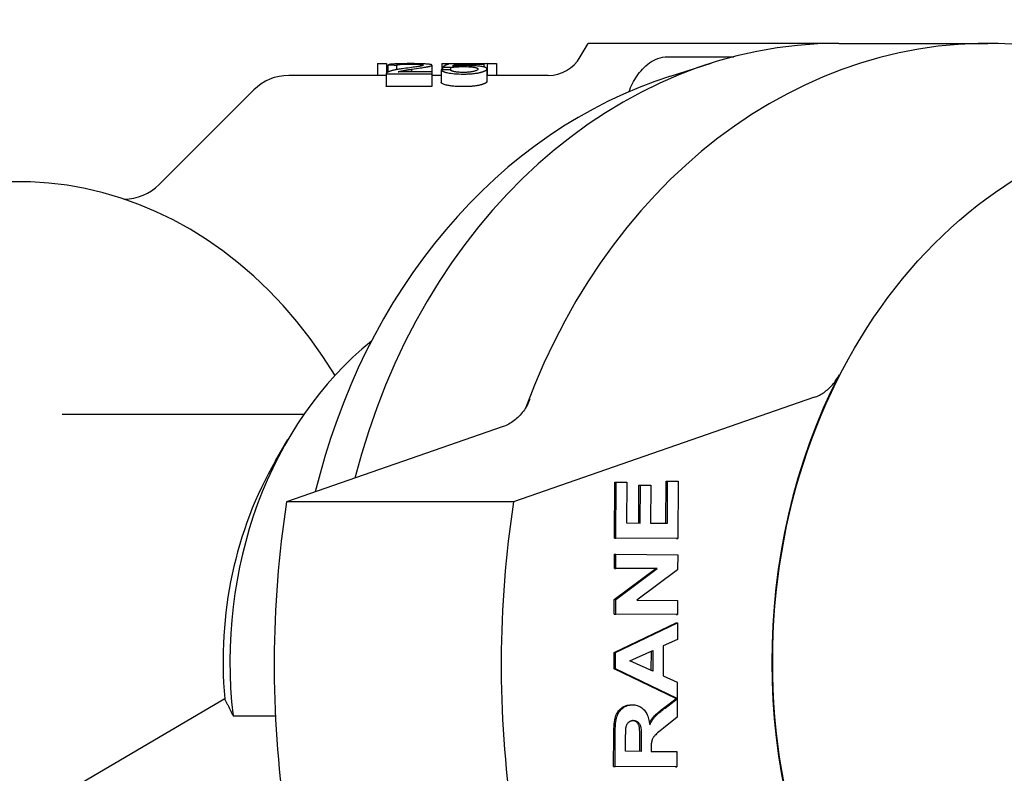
# Model space of a CAD drawing. Header units: millimetres. Extents: x 261 to 558, y -63 to 320.
# Tile 9 of 13: x 340 to 380, y 283 to 313. Entities that reach past the tile are written whole.
import ezdxf

# ---------------------------------------------------------------- set-up
doc = ezdxf.new("R2010")
doc.units = ezdxf.units.MM
doc.layers.add('Detail', color=2, linetype='Continuous')

msp = doc.modelspace()

# ---------------------------------------------------------------- linework, layer by layer
at = {"layer": 'Detail'}
for p, q in [((362.686, 311.544), (363.004, 312.094)), ((364.482, 312.094), (363.004, 312.094)), ((366.214, 312.094), (364.482, 312.094)), ((373.135, 312.094), (366.214, 312.094)), ((373.135, 312.094), (379.158, 312.094)), ((354.485, 311.275), (354.855, 311.275)), ((354.485, 311.275), (354.485, 310.794)), ((354.855, 311.275), (354.855, 310.897)), ((357.091, 311.275), (357.446, 311.275)), ((357.091, 311.275), (357.091, 311.021)), ((358.785, 311.27), (357.395, 311.27)), ((357.446, 311.275), (357.446, 311.27)), ((358.785, 311.27), (358.785, 311.248)), ((358.918, 311.275), (359.297, 311.275)), ((358.918, 311.275), (358.918, 310.794)), ((359.297, 311.275), (359.297, 310.794)), ((366.214, 311.553), (368.896, 311.553)), ((366.341, 310.769), (367.978, 311.289)), ((354.855, 311.177), (354.906, 311.177)), ((354.906, 311.208), (354.906, 310.931)), ((355.258, 311.204), (355.258, 311.027)), ((356.693, 310.938), (355.32, 310.938)), ((355.864, 311.045), (355.864, 310.938)), ((356.691, 311.211), (356.691, 310.938)), ((356.693, 310.938), (356.693, 310.863)), ((357.062, 311.02), (357.062, 310.514)), ((357.123, 311.121), (357.123, 311.021)), ((357.446, 311.114), (357.446, 311.004)), ((357.67, 311.248), (357.67, 311.182)), ((357.67, 311.248), (358.785, 311.248)), ((358.785, 311.248), (358.785, 311.139)), ((358.916, 311.06), (358.916, 310.555)), ((354.842, 310.794), (350.901, 310.794)), ((354.842, 310.866), (354.842, 310.357)), ((354.842, 310.863), (356.693, 310.863)), ((354.842, 310.863), (354.842, 310.354)), ((356.693, 310.863), (356.693, 310.354)), ((357.062, 310.794), (356.693, 310.794)), ((361.387, 310.794), (358.916, 310.794)), ((345.659, 306.38), (349.487, 310.209)), ((356.693, 310.354), (354.842, 310.354)), ((372.151, 297.777), (359.994, 293.547)), ((341.739, 297.094), (351.519, 297.094)), ((359.57, 296.592), (350.817, 293.547)), ((350.364, 295.203), (350.87, 296.072)), ((364.074, 292.08), (364.083, 294.342)), ((364.083, 294.342), (364.14, 294.342)), ((364.131, 292.08), (364.14, 294.342)), ((364.14, 294.342), (364.563, 294.34)), ((364.563, 294.34), (364.556, 292.694)), ((365.053, 292.691), (365.059, 294.222)), ((365.059, 294.222), (365.117, 294.222)), ((365.111, 292.691), (365.117, 294.222)), ((365.117, 294.222), (365.54, 294.22)), ((365.54, 294.22), (365.533, 292.688)), ((366.152, 292.684), (366.159, 294.388)), ((366.159, 294.388), (366.216, 294.388)), ((366.209, 292.684), (366.216, 294.388)), ((366.216, 294.388), (366.639, 294.385)), ((366.639, 294.385), (366.63, 292.065)), ((359.994, 293.547), (350.817, 293.547)), ((364.556, 292.694), (365.111, 292.691)), ((365.533, 292.688), (366.209, 292.684)), ((366.572, 292.065), (364.074, 292.08)), ((364.074, 292.08), (364.131, 292.08)), ((366.63, 292.065), (364.131, 292.08)), ((366.572, 292.065), (366.63, 292.065)), ((364.069, 290.858), (364.071, 291.427)), ((364.071, 291.427), (364.129, 291.427)), ((364.126, 290.858), (364.129, 291.427)), ((364.129, 291.427), (366.627, 291.412)), ((366.627, 291.412), (366.624, 290.796)), ((364.064, 289.605), (365.745, 290.848)), ((364.069, 290.858), (364.126, 290.858)), ((365.745, 290.848), (364.069, 290.858)), ((364.121, 289.605), (365.802, 290.848)), ((365.802, 290.848), (364.126, 290.858)), ((366.624, 290.796), (364.98, 289.572)), ((365.745, 290.848), (365.802, 290.848)), ((364.061, 289.007), (364.064, 289.605)), ((364.064, 289.605), (364.121, 289.605)), ((364.119, 289.007), (364.121, 289.605)), ((364.98, 289.572), (366.619, 289.562)), ((366.619, 289.562), (366.617, 288.992)), ((366.56, 288.992), (364.061, 289.007)), ((364.061, 289.007), (364.119, 289.007)), ((366.617, 288.992), (364.119, 289.007)), ((366.56, 288.992), (366.617, 288.992)), ((364.055, 287.454), (366.558, 288.657)), ((364.112, 287.454), (366.616, 288.657)), ((366.558, 288.657), (366.616, 288.657)), ((366.616, 288.657), (366.613, 287.988)), ((366.613, 287.988), (366.045, 287.726)), ((364.052, 286.799), (364.055, 287.454)), ((364.055, 287.454), (364.112, 287.454)), ((364.11, 286.799), (364.112, 287.454)), ((364.694, 287.116), (365.621, 287.531)), ((365.56, 286.723), (365.564, 287.505)), ((365.621, 287.531), (365.618, 286.697)), ((366.045, 287.726), (366.04, 286.508)), ((365.618, 286.697), (364.694, 287.116)), ((364.052, 286.799), (364.11, 286.799)), ((366.546, 285.598), (364.052, 286.799)), ((366.603, 285.598), (364.11, 286.799)), ((366.04, 286.508), (366.606, 286.251)), ((366.606, 286.251), (366.603, 285.598)), ((348.312, 285.587), (340.033, 280.715)), ((366.057, 285.208), (366.546, 285.577)), ((366.114, 285.208), (366.603, 285.577)), ((366.546, 285.598), (366.603, 285.598)), ((366.546, 285.577), (366.603, 285.577)), ((366.603, 285.577), (366.6, 284.84)), ((364.743, 285.339), (364.8, 285.339)), ((348.651, 284.9), (350.361, 284.9)), ((366.6, 284.84), (366.054, 284.4)), ((364.036, 282.847), (364.042, 284.144)), ((364.094, 282.847), (364.099, 284.144)), ((364.519, 283.46), (364.521, 283.942)), ((365.096, 283.457), (365.098, 283.912)), ((365.155, 283.912), (365.153, 283.456)), ((365.153, 283.456), (364.519, 283.46)), ((365.552, 283.58), (365.551, 283.454)), ((365.551, 283.454), (366.595, 283.448)), ((366.595, 283.448), (366.592, 282.832)), ((366.535, 282.832), (364.036, 282.847)), ((364.036, 282.847), (364.094, 282.847)), ((366.592, 282.832), (364.094, 282.847)), ((366.535, 282.832), (366.592, 282.832))]:
    msp.add_line(p, q, dxfattribs=at)
at = {"layer": 'Detail', "flags": 128}
for points in [[(355.816, 311.272), (355.752, 311.272), (355.688, 311.272), (355.626, 311.271), (355.563, 311.271), (355.502, 311.27), (355.443, 311.269), (355.386, 311.268), (355.332, 311.266), (355.28, 311.265), (355.231, 311.262), (355.187, 311.26), (355.145, 311.258), (355.107, 311.255), (355.073, 311.252), (355.043, 311.248), (355.017, 311.245), (354.993, 311.241), (354.973, 311.237), (354.956, 311.232), (354.941, 311.228), (354.929, 311.223), (354.919, 311.218), (354.912, 311.213), (354.906, 311.208)], [(356.691, 311.211), (356.69, 311.215), (356.687, 311.219), (356.682, 311.223), (356.675, 311.227), (356.665, 311.231), (356.654, 311.235), (356.639, 311.238), (356.623, 311.241), (356.604, 311.244), (356.582, 311.247), (356.558, 311.25), (356.531, 311.253), (356.5, 311.255), (356.463, 311.258), (356.42, 311.261), (356.369, 311.263), (356.31, 311.266), (356.247, 311.268), (356.181, 311.269), (356.112, 311.27), (356.04, 311.271), (355.966, 311.272), (355.891, 311.272), (355.816, 311.272)], [(364.651, 310.136), (364.686, 310.219), (364.723, 310.303), (364.762, 310.385), (364.802, 310.467), (364.845, 310.547), (364.889, 310.625), (364.936, 310.701), (364.984, 310.775), (365.033, 310.846), (365.086, 310.915), (365.143, 310.985), (365.204, 311.053), (365.27, 311.121), (365.34, 311.186), (365.413, 311.248), (365.488, 311.305), (365.566, 311.358), (365.646, 311.405), (365.731, 311.446), (365.824, 311.484), (365.918, 311.514), (366.013, 311.534), (366.115, 311.548), (366.214, 311.553)], [(354.882, 310.918), (354.878, 310.916), (354.875, 310.914), (354.872, 310.912), (354.869, 310.909), (354.866, 310.907), (354.863, 310.905), (354.861, 310.903), (354.858, 310.9), (354.856, 310.898), (354.854, 310.896), (354.852, 310.894), (354.851, 310.891), (354.849, 310.889), (354.848, 310.887), (354.846, 310.884), (354.845, 310.882), (354.844, 310.88), (354.843, 310.877), (354.843, 310.875), (354.842, 310.873), (354.842, 310.87), (354.842, 310.868), (354.842, 310.865), (354.842, 310.863)], [(355.557, 311.074), (355.503, 311.067), (355.451, 311.059), (355.403, 311.052), (355.358, 311.044), (355.315, 311.037), (355.275, 311.03), (355.237, 311.023), (355.202, 311.017), (355.169, 311.01), (355.139, 311.003), (355.11, 310.997), (355.084, 310.991), (355.059, 310.984), (355.036, 310.978), (355.015, 310.972), (354.996, 310.966), (354.978, 310.96), (354.961, 310.954), (354.946, 310.948), (354.931, 310.942), (354.918, 310.936), (354.905, 310.93), (354.893, 310.924), (354.882, 310.918)], [(355.258, 311.204), (355.259, 311.207), (355.261, 311.211), (355.265, 311.214), (355.27, 311.218), (355.277, 311.221), (355.286, 311.224), (355.297, 311.227), (355.31, 311.23), (355.325, 311.233), (355.342, 311.236), (355.362, 311.238), (355.384, 311.241), (355.409, 311.243), (355.436, 311.245), (355.466, 311.247), (355.498, 311.248), (355.532, 311.25), (355.567, 311.251), (355.604, 311.252), (355.643, 311.253), (355.684, 311.254), (355.725, 311.254), (355.766, 311.254), (355.808, 311.254)], [(355.32, 310.938), (355.349, 310.948), (355.379, 310.957), (355.41, 310.965), (355.441, 310.972), (355.469, 310.979), (355.496, 310.984), (355.518, 310.988), (355.538, 310.992), (355.557, 310.995), (355.578, 310.999), (355.599, 311.003), (355.62, 311.006), (355.641, 311.01), (355.662, 311.013), (355.682, 311.017), (355.702, 311.02), (355.722, 311.023), (355.742, 311.026), (355.762, 311.03), (355.783, 311.033), (355.803, 311.036), (355.823, 311.039), (355.844, 311.042), (355.864, 311.045)], [(356.339, 311.212), (356.337, 311.208), (356.334, 311.205), (356.329, 311.201), (356.321, 311.198), (356.312, 311.194), (356.301, 311.191), (356.288, 311.187), (356.274, 311.183), (356.259, 311.18), (356.242, 311.176), (356.224, 311.172), (356.204, 311.168), (356.18, 311.164), (356.152, 311.16), (356.12, 311.154), (356.082, 311.149), (356.039, 311.142), (355.989, 311.135), (355.931, 311.127), (355.865, 311.117), (355.792, 311.107), (355.714, 311.096), (355.636, 311.085), (355.557, 311.074)], [(355.808, 311.254), (355.854, 311.254), (355.901, 311.254), (355.946, 311.253), (355.991, 311.253), (356.034, 311.252), (356.074, 311.25), (356.112, 311.249), (356.146, 311.247), (356.175, 311.245), (356.2, 311.243), (356.221, 311.241), (356.24, 311.239), (356.256, 311.238), (356.271, 311.236), (356.284, 311.234), (356.296, 311.231), (356.306, 311.229), (356.315, 311.227), (356.323, 311.225), (356.329, 311.222), (356.333, 311.22), (356.336, 311.217), (356.338, 311.215), (356.339, 311.212)], [(355.864, 311.045), (355.97, 311.062), (356.063, 311.076), (356.145, 311.088), (356.216, 311.099), (356.277, 311.109), (356.33, 311.117), (356.376, 311.124), (356.414, 311.13), (356.447, 311.136), (356.475, 311.141), (356.499, 311.145), (356.522, 311.15), (356.545, 311.154), (356.567, 311.159), (356.587, 311.164), (356.607, 311.169), (356.625, 311.174), (356.641, 311.179), (356.656, 311.185), (356.668, 311.19), (356.678, 311.195), (356.685, 311.201), (356.689, 311.206), (356.691, 311.211)], [(357.062, 311.02), (357.066, 311.013), (357.071, 311.006), (357.078, 310.999), (357.086, 310.992), (357.096, 310.985), (357.107, 310.977), (357.119, 310.97), (357.133, 310.963), (357.149, 310.956), (357.167, 310.949), (357.186, 310.941), (357.207, 310.934), (357.23, 310.928), (357.256, 310.921), (357.29, 310.912), (357.334, 310.902), (357.389, 310.892), (357.455, 310.882), (357.53, 310.873), (357.609, 310.865), (357.693, 310.859), (357.78, 310.855), (357.87, 310.852), (357.961, 310.852)], [(357.961, 310.917), (357.918, 310.918), (357.876, 310.918), (357.835, 310.92), (357.795, 310.923), (357.756, 310.926), (357.72, 310.929), (357.685, 310.933), (357.653, 310.938), (357.625, 310.943), (357.598, 310.948), (357.575, 310.953), (357.554, 310.958), (357.535, 310.964), (357.518, 310.969), (357.502, 310.975), (357.489, 310.98), (357.476, 310.986), (357.465, 310.992), (357.455, 310.998), (357.447, 311.003), (357.439, 311.009), (357.432, 311.015), (357.427, 311.02), (357.422, 311.026)], [(357.446, 311.114), (357.467, 311.119), (357.49, 311.124), (357.515, 311.128), (357.543, 311.132), (357.572, 311.135), (357.599, 311.138), (357.625, 311.141), (357.648, 311.143), (357.668, 311.144), (357.685, 311.146), (357.702, 311.147), (357.72, 311.148), (357.738, 311.149), (357.757, 311.15), (357.775, 311.15), (357.794, 311.151), (357.814, 311.152), (357.833, 311.152), (357.853, 311.153), (357.874, 311.153), (357.894, 311.153), (357.914, 311.154), (357.935, 311.154), (357.955, 311.154)], [(358.046, 311.192), (358.021, 311.192), (357.997, 311.192), (357.973, 311.191), (357.949, 311.191), (357.925, 311.191), (357.902, 311.19), (357.878, 311.19), (357.855, 311.189), (357.831, 311.189), (357.808, 311.188), (357.785, 311.187), (357.763, 311.186), (357.741, 311.185), (357.719, 311.184), (357.697, 311.183), (357.676, 311.182), (357.655, 311.181), (357.634, 311.179), (357.614, 311.178), (357.594, 311.177), (357.575, 311.175), (357.555, 311.174), (357.536, 311.172), (357.518, 311.171)], [(357.955, 311.154), (358.009, 311.154), (358.063, 311.153), (358.116, 311.151), (358.167, 311.149), (358.215, 311.147), (358.261, 311.144), (358.303, 311.14), (358.34, 311.136), (358.373, 311.132), (358.402, 311.127), (358.426, 311.123), (358.447, 311.118), (358.465, 311.114), (358.482, 311.109), (358.496, 311.104), (358.508, 311.099), (358.519, 311.094), (358.528, 311.089), (358.535, 311.083), (358.541, 311.078), (358.545, 311.072), (358.548, 311.066), (358.55, 311.06), (358.55, 311.054)], [(358.55, 311.054), (358.549, 311.045), (358.545, 311.035), (358.537, 311.025), (358.527, 311.015), (358.513, 311.005), (358.494, 310.995), (358.472, 310.986), (358.445, 310.976), (358.414, 310.967), (358.382, 310.958), (358.35, 310.952), (358.32, 310.946), (358.293, 310.941), (358.268, 310.937), (358.242, 310.934), (358.214, 310.93), (358.185, 310.927), (358.156, 310.925), (358.124, 310.922), (358.093, 310.92), (358.06, 310.919), (358.027, 310.918), (357.994, 310.917), (357.961, 310.917)], [(357.961, 310.852), (357.998, 310.852), (358.035, 310.852), (358.072, 310.853), (358.109, 310.854), (358.146, 310.855), (358.182, 310.857), (358.218, 310.859), (358.253, 310.861), (358.287, 310.864), (358.321, 310.866), (358.354, 310.87), (358.387, 310.873), (358.418, 310.877), (358.448, 310.881), (358.477, 310.885), (358.505, 310.889), (358.532, 310.894), (358.558, 310.899), (358.583, 310.904), (358.607, 310.909), (358.63, 310.914), (358.653, 310.919), (358.674, 310.925), (358.694, 310.93)], [(358.916, 311.06), (358.914, 311.069), (358.911, 311.078), (358.905, 311.087), (358.896, 311.096), (358.884, 311.104), (358.869, 311.112), (358.851, 311.12), (358.83, 311.127), (358.805, 311.134), (358.777, 311.141), (358.745, 311.148), (358.709, 311.154), (358.669, 311.16), (358.626, 311.165), (358.579, 311.17), (358.53, 311.175), (358.478, 311.179), (358.423, 311.182), (358.365, 311.185), (358.305, 311.188), (358.242, 311.189), (358.177, 311.191), (358.112, 311.192), (358.046, 311.192)], [(358.694, 310.93), (358.713, 310.935), (358.731, 310.941), (358.748, 310.946), (358.765, 310.952), (358.78, 310.957), (358.795, 310.963), (358.809, 310.968), (358.821, 310.974), (358.833, 310.979), (358.845, 310.985), (358.855, 310.99), (358.864, 310.996), (358.873, 311.001), (358.881, 311.007), (358.887, 311.012), (358.894, 311.018), (358.899, 311.023), (358.903, 311.029), (358.907, 311.034), (358.91, 311.039), (358.913, 311.045), (358.914, 311.05), (358.915, 311.055), (358.916, 311.06)], [(366.341, 310.769), (365.698, 310.551), (365.063, 310.309), (364.435, 310.042), (363.816, 309.751), (363.205, 309.436), (362.605, 309.099), (362.014, 308.739), (361.434, 308.356), (360.865, 307.952), (360.309, 307.526), (359.765, 307.079), (359.234, 306.612), (358.717, 306.126), (358.213, 305.62), (357.724, 305.096), (357.25, 304.554), (356.791, 303.994), (356.347, 303.418), (355.92, 302.825), (355.509, 302.217), (355.116, 301.594), (354.739, 300.957), (354.38, 300.306), (354.038, 299.642), (353.715, 298.966), (353.409, 298.279), (353.123, 297.58), (352.854, 296.872), (352.606, 296.154), (352.376, 295.427), (352.166, 294.692), (351.975, 293.95)], [(357.961, 310.342), (357.911, 310.342), (357.863, 310.343), (357.814, 310.344), (357.766, 310.346), (357.719, 310.348), (357.672, 310.351), (357.626, 310.354), (357.582, 310.358), (357.539, 310.362), (357.498, 310.367), (357.458, 310.373), (357.42, 310.378), (357.384, 310.384), (357.347, 310.391), (357.308, 310.4), (357.268, 310.409), (357.227, 310.421), (357.188, 310.433), (357.154, 310.447), (357.125, 310.46), (357.101, 310.474), (357.083, 310.488), (357.07, 310.501), (357.062, 310.514)], [(358.916, 310.555), (358.915, 310.55), (358.914, 310.545), (358.913, 310.539), (358.91, 310.534), (358.907, 310.528), (358.903, 310.523), (358.899, 310.517), (358.893, 310.512), (358.887, 310.506), (358.88, 310.501), (358.873, 310.495), (358.864, 310.489), (358.855, 310.484), (358.844, 310.478), (358.833, 310.472), (358.821, 310.467), (358.809, 310.461), (358.795, 310.455), (358.78, 310.45), (358.765, 310.444), (358.749, 310.439), (358.731, 310.433), (358.713, 310.428), (358.694, 310.422)], [(354.842, 310.354), (354.842, 310.354), (354.842, 310.354), (354.842, 310.354), (354.842, 310.354), (354.842, 310.354), (354.842, 310.355), (354.842, 310.355), (354.842, 310.355), (354.842, 310.355), (354.842, 310.355), (354.842, 310.355), (354.842, 310.355), (354.842, 310.356), (354.842, 310.356), (354.842, 310.356), (354.842, 310.356), (354.842, 310.356), (354.842, 310.356), (354.842, 310.356), (354.842, 310.357), (354.842, 310.357), (354.842, 310.357), (354.842, 310.357), (354.842, 310.357)], [(358.694, 310.422), (358.674, 310.417), (358.653, 310.411), (358.631, 310.406), (358.607, 310.4), (358.583, 310.395), (358.558, 310.39), (358.532, 310.385), (358.505, 310.381), (358.477, 310.376), (358.447, 310.372), (358.417, 310.368), (358.386, 310.364), (358.354, 310.36), (358.321, 310.357), (358.287, 310.354), (358.253, 310.352), (358.217, 310.349), (358.181, 310.347), (358.145, 310.346), (358.109, 310.344), (358.072, 310.343), (358.035, 310.343), (357.998, 310.342), (357.961, 310.342)], [(372.151, 297.777), (372.203, 297.795), (372.253, 297.816), (372.303, 297.838), (372.353, 297.863), (372.401, 297.889), (372.449, 297.917), (372.497, 297.946), (372.543, 297.978), (372.589, 298.011), (372.634, 298.046), (372.679, 298.082), (372.722, 298.12), (372.764, 298.16), (372.805, 298.201), (372.846, 298.244), (372.885, 298.288), (372.923, 298.334), (372.959, 298.381), (372.995, 298.429), (373.029, 298.479), (373.062, 298.53), (373.094, 298.582), (373.124, 298.635), (373.153, 298.69)], [(360.654, 297.708), (360.627, 297.642), (360.598, 297.576), (360.567, 297.512), (360.535, 297.45), (360.5, 297.388), (360.464, 297.329), (360.426, 297.271), (360.386, 297.215), (360.345, 297.16), (360.302, 297.108), (360.258, 297.057), (360.212, 297.008), (360.164, 296.961), (360.116, 296.916), (360.066, 296.873), (360.015, 296.833), (359.962, 296.795), (359.909, 296.759), (359.854, 296.725), (359.799, 296.693), (359.743, 296.664), (359.686, 296.638), (359.628, 296.614), (359.57, 296.592)], [(348.312, 285.587), (348.325, 285.559), (348.338, 285.532), (348.351, 285.505), (348.365, 285.477), (348.378, 285.449), (348.392, 285.421), (348.405, 285.393), (348.419, 285.365), (348.433, 285.337), (348.447, 285.309), (348.461, 285.28), (348.475, 285.252), (348.489, 285.223), (348.503, 285.194), (348.518, 285.165), (348.532, 285.136), (348.547, 285.107), (348.561, 285.078), (348.576, 285.049), (348.591, 285.019), (348.606, 284.989), (348.621, 284.96), (348.636, 284.93), (348.651, 284.9)], [(364.042, 284.144), (364.043, 284.262), (364.047, 284.372), (364.053, 284.474), (364.06, 284.567), (364.07, 284.652), (364.082, 284.728), (364.096, 284.796), (364.112, 284.855), (364.131, 284.909), (364.153, 284.96), (364.178, 285.008), (364.207, 285.053), (364.238, 285.096), (364.273, 285.136), (364.311, 285.173), (364.353, 285.208), (364.396, 285.239), (364.442, 285.266), (364.489, 285.289), (364.537, 285.307), (364.587, 285.321), (364.639, 285.332), (364.692, 285.338), (364.747, 285.339)], [(364.099, 284.144), (364.101, 284.262), (364.104, 284.372), (364.11, 284.474), (364.118, 284.567), (364.128, 284.652), (364.139, 284.728), (364.153, 284.796), (364.17, 284.855), (364.188, 284.909), (364.21, 284.96), (364.235, 285.008), (364.264, 285.053), (364.296, 285.096), (364.33, 285.136), (364.369, 285.173), (364.41, 285.208), (364.454, 285.239), (364.499, 285.266), (364.546, 285.289), (364.595, 285.307), (364.645, 285.321), (364.696, 285.332), (364.75, 285.338), (364.805, 285.339)], [(364.805, 285.339), (364.851, 285.338), (364.895, 285.333), (364.939, 285.326), (364.981, 285.316), (365.021, 285.303), (365.06, 285.287), (365.098, 285.269), (365.135, 285.248), (365.17, 285.224), (365.204, 285.197), (365.236, 285.168), (365.268, 285.135), (365.297, 285.1), (365.325, 285.062), (365.35, 285.022), (365.374, 284.978), (365.396, 284.932), (365.416, 284.883), (365.434, 284.831), (365.451, 284.777), (365.465, 284.719), (365.477, 284.659), (365.488, 284.596), (365.496, 284.531)], [(365.484, 284.619), (365.499, 284.646), (365.514, 284.671), (365.53, 284.697), (365.545, 284.721), (365.561, 284.745), (365.577, 284.767), (365.593, 284.789), (365.609, 284.811), (365.626, 284.831), (365.643, 284.851), (365.66, 284.871), (365.679, 284.891), (365.7, 284.912), (365.722, 284.934), (365.747, 284.957), (365.774, 284.981), (365.803, 285.006), (365.833, 285.032), (365.866, 285.059), (365.9, 285.087), (365.936, 285.116), (365.975, 285.146), (366.015, 285.176), (366.057, 285.208)], [(365.496, 284.531), (365.513, 284.563), (365.529, 284.595), (365.546, 284.626), (365.563, 284.656), (365.58, 284.685), (365.597, 284.713), (365.615, 284.74), (365.633, 284.766), (365.651, 284.79), (365.67, 284.814), (365.688, 284.838), (365.707, 284.86), (365.728, 284.882), (365.75, 284.905), (365.776, 284.93), (365.804, 284.956), (365.834, 284.983), (365.866, 285.011), (365.902, 285.041), (365.939, 285.072), (365.979, 285.104), (366.022, 285.138), (366.067, 285.172), (366.114, 285.208)], [(364.53, 284.392), (364.534, 284.417), (364.539, 284.44), (364.545, 284.463), (364.551, 284.484), (364.558, 284.505), (364.566, 284.524), (364.575, 284.543), (364.584, 284.561), (364.595, 284.578), (364.606, 284.594), (364.618, 284.609), (364.63, 284.623), (364.644, 284.636), (364.658, 284.648), (364.673, 284.659), (364.688, 284.669), (364.704, 284.677), (364.721, 284.685), (364.738, 284.691), (364.756, 284.696), (364.775, 284.7), (364.794, 284.702), (364.814, 284.704), (364.834, 284.704)], [(365.098, 283.912), (365.098, 284.014), (365.097, 284.106), (365.095, 284.188), (365.092, 284.261), (365.088, 284.325), (365.084, 284.378), (365.078, 284.423), (365.072, 284.457), (365.064, 284.484), (365.056, 284.509), (365.046, 284.533), (365.034, 284.555), (365.022, 284.576), (365.008, 284.595), (364.993, 284.613), (364.976, 284.63), (364.959, 284.645), (364.94, 284.659), (364.92, 284.671), (364.899, 284.681), (364.877, 284.689), (364.853, 284.696), (364.829, 284.7), (364.804, 284.703)], [(364.834, 284.704), (364.862, 284.703), (364.888, 284.7), (364.913, 284.695), (364.937, 284.688), (364.96, 284.679), (364.982, 284.668), (365.002, 284.655), (365.022, 284.641), (365.04, 284.624), (365.056, 284.606), (365.072, 284.586), (365.086, 284.565), (365.098, 284.543), (365.109, 284.519), (365.119, 284.494), (365.127, 284.467), (365.134, 284.434), (365.14, 284.391), (365.145, 284.337), (365.149, 284.273), (365.152, 284.198), (365.154, 284.113), (365.155, 284.018), (365.155, 283.912)], [(364.521, 283.942), (364.521, 283.972), (364.521, 284.002), (364.521, 284.03), (364.522, 284.058), (364.522, 284.085), (364.522, 284.11), (364.522, 284.135), (364.523, 284.158), (364.523, 284.18), (364.523, 284.202), (364.524, 284.222), (364.524, 284.241), (364.525, 284.26), (364.525, 284.277), (364.525, 284.293), (364.526, 284.308), (364.526, 284.322), (364.527, 284.336), (364.527, 284.348), (364.528, 284.359), (364.529, 284.369), (364.529, 284.378), (364.53, 284.386), (364.53, 284.392)], [(366.054, 284.4), (365.984, 284.342), (365.921, 284.29), (365.865, 284.243), (365.816, 284.2), (365.773, 284.161), (365.737, 284.128), (365.708, 284.099), (365.685, 284.075), (365.667, 284.053), (365.65, 284.031), (365.634, 284.009), (365.621, 283.986), (365.608, 283.963), (365.598, 283.939), (365.588, 283.915), (365.581, 283.891), (365.574, 283.865), (365.568, 283.835), (365.563, 283.801), (365.559, 283.764), (365.556, 283.724), (365.554, 283.679), (365.552, 283.631), (365.552, 283.58)]]:
    msp.add_lwpolyline(points, dxfattribs=at)
at = {"layer": 'Detail'}
for centre, radius, start, end in [((361.387, 312.294), 1.5, 270, 330), ((350.901, 308.794), 2, 90, 135), ((344.245, 307.794), 2, 270.1044, 315)]:
    msp.add_arc(centre, radius, start, end, dxfattribs=at)
for centre, major_axis, ratio, start_param, end_param in [((379.158, 287.094), (0, 25), 0.819152, 6.182228, 7.430561), ((373.135, 287.094), (0, 25), 0.819152, 0, 1.269762), ((357.561, 287.094), (0, 24.2), 0.151335, 0.045252, 0.119822), ((359.432, 287.094), (0, 24.2), 0.535922, 0.039621, 0.049916), ((339.011, 287.094), (-187.906, 0), 0.128788, 4.625816, 4.627697), ((392.081, 287.094), (233.357, 0), 0.103704, 1.719875, 1.721436), ((339.622, 287.094), (-146.41, 0), 0.165289, 4.590346, 4.592567), ((357.914, 287.094), (0, -24.2), 0.161932, 3.203846, 3.242781), ((340.018, 287.094), (0, 19.4), 0.819152, 5.351516, 9.933709), ((361.221, 287.094), (0, -15.501), 0.819152, 3.723575, 4.854459), ((388.364, 287.094), (0, -21.892), 0.819152, 4.154179, 5.275091), ((359.714, 287.094), (0, -14.001), 0.819152, 4.094706, 4.820287), ((379.186, 286.976), (0, -35.25), 0.819152, 4.524874, 4.89002), ((388.363, 286.976), (0, -35.25), 0.819152, 4.524874, 4.89002)]:
    msp.add_ellipse(centre, major_axis=major_axis, ratio=ratio, start_param=start_param, end_param=end_param, dxfattribs=at)
msp.add_ellipse((388.392, 287.094), major_axis=(0, -21.883), ratio=0.819152, dxfattribs=at)

doc.saveas('drawing.dxf')
